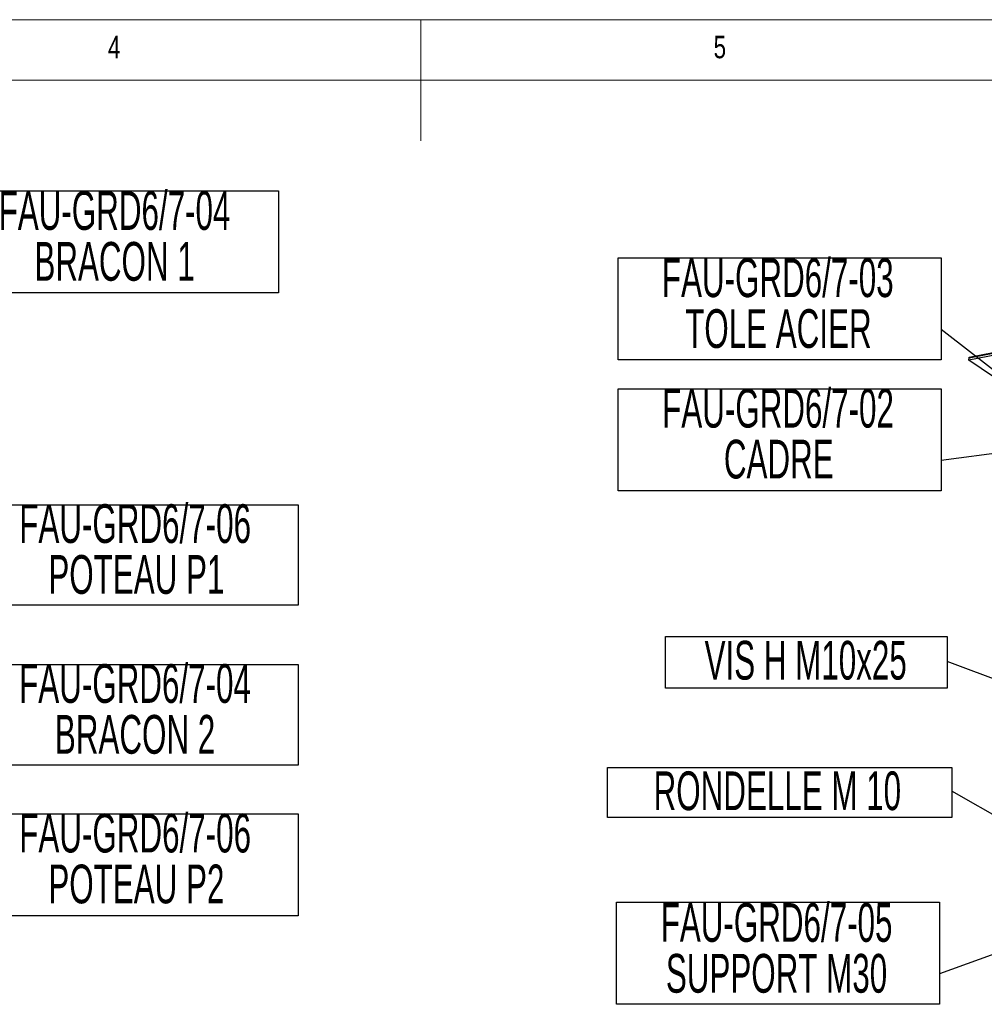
# Model space of a CAD drawing. Header units: millimetres. Extents: x 5 to 415, y 5 to 292.
# Tile 16 of 40: x 177 to 257, y 211 to 292. Entities that reach past the tile are written whole.
import ezdxf

# ---------------------------------------------------------------- set-up
doc = ezdxf.new("R2010")
doc.units = ezdxf.units.MM
doc.layers.add('NOTES', color=6, linetype='Continuous')
doc.layers.add('TRAIT-FORT', color=4, linetype='Continuous', lineweight=25)
doc.styles.add('SLDTEXTSTYLE0', font='TXT', dxfattribs={"width": 0.75})
doc.styles.add('SLDTEXTSTYLE1', font='TXT', dxfattribs={"width": 0.605})
doc.dimstyles.new('SLDDIMSTYLE4', dxfattribs={"dimtxt": 0.18, "dimasz": 2, "dimexe": 0, "dimexo": 0.0625, "dimgap": 0, "dimtad": 0, "dimtih": 1, "dimtoh": 1, "dimdec": 0, "dimrnd": 1e-09, "dimzin": 0, "dimdsep": 46, "dimtxsty": 'Standard', "dimsah": 1, "dimcen": 0.09, "dimadec": 0, "dimazin": 0, "dimtfac": 2, "dimtdec": 0, "dimtofl": 0, "dimtmove": 0, "dimatfit": 3, "dimfxl": 1, "dimfrac": 2, "dimtolj": 1, "dimtzin": 0, "dimarcsym": 0})
doc.dimstyles.new('SLDDIMSTYLE6', dxfattribs={"dimtxt": 0.18, "dimasz": 1, "dimexe": 0, "dimexo": 0.0625, "dimgap": 0, "dimtad": 0, "dimtih": 1, "dimtoh": 1, "dimdec": 0, "dimrnd": 1e-09, "dimzin": 0, "dimdsep": 46, "dimtxsty": 'Standard', "dimblk1": 'DOT', "dimblk2": 'DOT', "dimsah": 1, "dimcen": 0.09, "dimadec": 0, "dimazin": 0, "dimtfac": 1, "dimtdec": 0, "dimtofl": 0, "dimtmove": 0, "dimatfit": 3, "dimldrblk": 'DOT', "dimfxl": 1, "dimfrac": 2, "dimtolj": 1, "dimtzin": 0, "dimarcsym": 0})

# ---------------------------------------------------------------- blocks, each defined once
blk = doc.blocks.new('SW_NOTE_1')
at = {"layer": 'NOTES', "color": 0}
for p, q in [((-0.037, -4.285), (-0.037, 4.143)), ((-0.037, 4.143), (26.629, 4.143)), ((26.629, 4.143), (26.629, -4.285)), ((26.629, -4.285), (-0.037, -4.285))]:
    blk.add_line(p, q, dxfattribs=at)
at = {"layer": 'NOTES', "color": 0, "char_height": 3.2, "attachment_point": 2, "style": 'SLDTEXTSTYLE1'}
for s, insert in [('FAU-GRD6/7-04', (13.1, 4.125)), ('BRACON 1', (13.104, -0.075))]:
    blk.add_mtext(s, dxfattribs=dict(at, insert=insert))
blk = doc.blocks.new('SW_NOTE_6')
at = {"layer": 'NOTES', "color": 0}
for p, q in [((0, -6.792), (0, 1.509)), ((0, 1.509), (26.667, 1.509)), ((26.667, 1.509), (26.667, -6.792)), ((26.667, -6.792), (0, -6.792))]:
    blk.add_line(p, q, dxfattribs=at)
at = {"layer": 'NOTES', "color": 0, "char_height": 3.2, "attachment_point": 2, "style": 'SLDTEXTSTYLE1'}
for s, insert in [('FAU-GRD6/7-06', (13.205, 1.549)), ('POTEAU P1', (13.305, -2.651))]:
    blk.add_mtext(s, dxfattribs=dict(at, insert=insert))
blk = doc.blocks.new('SW_NOTE_7')
at = {"layer": 'NOTES', "color": 0}
for p, q in [((0, -6.792), (0, 1.509)), ((0, 1.509), (26.667, 1.509)), ((26.667, 1.509), (26.667, -6.792)), ((26.667, -6.792), (0, -6.792))]:
    blk.add_line(p, q, dxfattribs=at)
at = {"layer": 'NOTES', "color": 0, "char_height": 3.2, "attachment_point": 2, "style": 'SLDTEXTSTYLE1'}
for s, insert in [('FAU-GRD6/7-04', (13.193, 1.553)), ('BRACON 2', (13.197, -2.647))]:
    blk.add_mtext(s, dxfattribs=dict(at, insert=insert))
blk = doc.blocks.new('SW_NOTE_12')
at = {"layer": 'NOTES', "color": 0}
for p, q in [((0, -6.792), (0, 1.635)), ((0, 1.635), (26.667, 1.635)), ((26.667, 1.635), (26.667, -6.792)), ((26.667, -6.792), (0, -6.792))]:
    blk.add_line(p, q, dxfattribs=at)
at = {"layer": 'NOTES', "color": 0, "char_height": 3.2, "attachment_point": 2, "style": 'SLDTEXTSTYLE1'}
for s, insert in [('FAU-GRD6/7-06', (13.205, 1.651)), ('POTEAU P2', (13.305, -2.549))]:
    blk.add_mtext(s, dxfattribs=dict(at, insert=insert))
blk = doc.blocks.new('SW_NOTE_16')
at = {"layer": 'NOTES', "color": 0}
for p, q in [((-26.667, -2.516), (-26.667, 5.912)), ((-26.667, 5.912), (0, 5.912)), ((0, 5.912), (0, -2.516)), ((0, -2.516), (-26.667, -2.516))]:
    blk.add_line(p, q, dxfattribs=at)
at = {"layer": 'NOTES', "color": 0, "char_height": 3.2, "attachment_point": 2, "style": 'SLDTEXTSTYLE1'}
for s, insert in [('FAU-GRD6/7-02', (-13.469, 5.917)), ('CADRE', (-13.408, 1.717))]:
    blk.add_mtext(s, dxfattribs=dict(at, insert=insert))
blk = doc.blocks.new('_Dot')
at = {"color": 0, "linetype": 'ByBlock', "lineweight": -2}
blk.add_line((-0.5, 0), (-1, 0), dxfattribs=at)
at = {"color": 0, "linetype": 'ByBlock', "const_width": 0.5}
blk.add_lwpolyline([(-0.25, 0, 1), (0.25, 0, 1)], format="xyb", close=True, dxfattribs=at)
blk = doc.blocks.new('SW_NOTE_17')
at = {"layer": 'NOTES', "color": 0}
for p, q in [((-26.667, -2.516), (-26.667, 5.912)), ((-26.667, 5.912), (0, 5.912)), ((0, 5.912), (0, -2.516)), ((0, -2.516), (-26.667, -2.516))]:
    blk.add_line(p, q, dxfattribs=at)
at = {"layer": 'NOTES', "color": 0, "char_height": 3.2, "attachment_point": 2, "style": 'SLDTEXTSTYLE1'}
for s, insert in [('FAU-GRD6/7-03', (-13.49, 5.879)), ('TOLE ACIER', (-13.44, 1.679))]:
    blk.add_mtext(s, dxfattribs=dict(at, insert=insert))
blk = doc.blocks.new('SW_NOTE_18')
at = {"layer": 'NOTES', "color": 0}
for p, q in [((-23.27, -2.193), (-23.27, 2.084)), ((-23.27, 2.084), (0, 2.084)), ((0, 2.084), (0, -2.193)), ((0, -2.193), (-23.27, -2.193))]:
    blk.add_line(p, q, dxfattribs=at)
at = {"layer": 'NOTES', "color": 0, "insert": (-11.688, 1.711), "char_height": 3.2, "attachment_point": 2, "style": 'SLDTEXTSTYLE1'}
blk.add_mtext('VIS H M10x25', dxfattribs=at)
blk = doc.blocks.new('SW_NOTE_19')
at = {"layer": 'NOTES', "color": 0}
for p, q in [((-28.428, -2.193), (-28.428, 1.958)), ((-28.428, 1.958), (0, 1.958)), ((0, 1.958), (0, -2.193)), ((0, -2.193), (-28.428, -2.193))]:
    blk.add_line(p, q, dxfattribs=at)
at = {"layer": 'NOTES', "color": 0, "insert": (-14.406, 1.623), "char_height": 3.2, "attachment_point": 2, "style": 'SLDTEXTSTYLE1'}
blk.add_mtext('RONDELLE M 10', dxfattribs=at)
blk = doc.blocks.new('SW_NOTE_20')
at = {"layer": 'NOTES', "color": 0}
for p, q in [((-26.667, -2.516), (-26.667, 5.912)), ((-26.667, 5.912), (0, 5.912)), ((0, 5.912), (0, -2.516)), ((0, -2.516), (-26.667, -2.516))]:
    blk.add_line(p, q, dxfattribs=at)
at = {"layer": 'NOTES', "color": 0, "char_height": 3.2, "attachment_point": 2, "style": 'SLDTEXTSTYLE1'}
for s, insert in [('FAU-GRD6/7-05', (-13.464, 5.844)), ('SUPPORT M30', (-13.466, 1.644))]:
    blk.add_mtext(s, dxfattribs=dict(at, insert=insert))

msp = doc.modelspace()

# ---------------------------------------------------------------- linework, layer by layer
at = {"lineweight": 18}
for p, q in [((415, 292), (5, 292)), ((210, 292), (210, 282)), ((410, 287), (10, 287))]:
    msp.add_line(p, q, dxfattribs=at)
at = {"layer": 'TRAIT-FORT', "lineweight": 25}
for p, q in [((255.25452, 264.07178), (311.70517, 274.98266)), ((255.25852, 264.14072), (311.70916, 275.05161)), ((308.29895, 274.14252), (255.24388, 263.88793)), ((308.3096, 274.32636), (255.25452, 264.07178)), ((255.24388, 263.88793), (255.25452, 264.07178)), ((259.47879, 261.00582), (255.24388, 263.88793)), ((255.25452, 264.07178), (255.25852, 264.14072))]:
    msp.add_line(p, q, dxfattribs=at)

# ---------------------------------------------------------------- block references
at = {"layer": 'NOTES'}
for name, p in [('SW_NOTE_1', (171.60965, 273.71868)), ('SW_NOTE_17', (252.95597, 266.41509)), ('SW_NOTE_16', (252.95597, 255.59748)), ('SW_NOTE_6', (173.20755, 250.44025)), ('SW_NOTE_18', (253.45912, 238.99371)), ('SW_NOTE_7', (173.20755, 237.2327)), ('SW_NOTE_19', (253.83648, 228.30189)), ('SW_NOTE_12', (173.20755, 224.77987)), ('SW_NOTE_20', (252.83019, 213.20755))]:
    msp.add_blockref(name, p, dxfattribs=at)

# ---------------------------------------------------------------- texts
at = {"layer": 'NOTES', "char_height": 1.85208, "attachment_point": 1, "style": 'SLDTEXTSTYLE0'}
for s, insert in [('4', (184.16667, 290.66802)), ('5', (234.16667, 290.66802))]:
    msp.add_mtext(s, dxfattribs=dict(at, insert=insert))

# ---------------------------------------------------------------- leaders
at = {"layer": 'NOTES'}
for points, dimstyle in [([(258.39183, 262.19015), (252.95597, 266.41509)], 'SLDDIMSTYLE6'), ([(262.1771, 256.83913), (252.95597, 255.59748)], 'SLDDIMSTYLE6'), ([(262.83092, 235.46474), (253.45912, 238.99371)], 'SLDDIMSTYLE4'), ([(261.79769, 223.71995), (253.83648, 228.30189)], 'SLDDIMSTYLE4'), ([(259.81834, 215.73631), (252.83019, 213.20755)], 'SLDDIMSTYLE6')]:
    msp.add_leader(points, dimstyle=dimstyle, dxfattribs=at)

doc.saveas('drawing.dxf')
